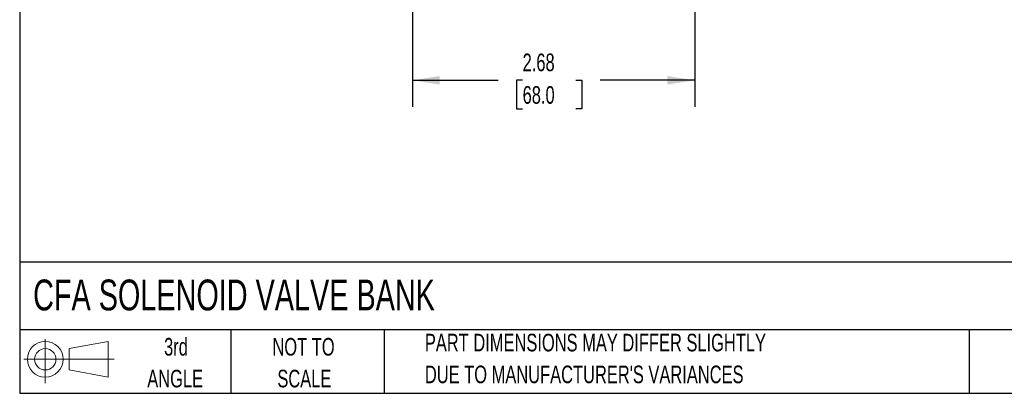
# Model space of a CAD drawing. Header units: inches. Extents: x 0.5 to 21.5, y 0.5 to 16.5.
# Tile 1 of 15: x 0.5 to 9.8, y 0.5 to 4. Entities that reach past the tile are written whole.
import ezdxf

# ---------------------------------------------------------------- set-up
doc = ezdxf.new("R2010")
doc.units = ezdxf.units.IN
doc.header["$LTSCALE"] = 2
doc.header["$MEASUREMENT"] = 0
doc.layers.add('DIMENSIONS', color=140, linetype='Continuous', lineweight=25)
doc.layers.add('TEXT', color=140, linetype='Continuous', lineweight=25)
doc.layers.add('SLD-DEFPOINTS', color=7, linetype='Continuous')
doc.styles.add('SLDTEXTSTYLE0', font='TXT', dxfattribs={"width": 0.7})
doc.dimstyles.new('SLDDIMSTYLE1', dxfattribs={"dimtxt": 0.169922, "dimasz": 0.26, "dimexe": 0, "dimexo": 0.0625, "dimgap": 0.04248, "dimtad": 0, "dimtih": 1, "dimtoh": 1, "dimrnd": 1e-09, "dimzin": 12, "dimdsep": 46, "dimtxsty": 'SLDTEXTSTYLE0', "dimsah": 1, "dimcen": 0.09, "dimadec": 0, "dimazin": 3, "dimtfac": 1, "dimtofl": 0, "dimtmove": 0, "dimatfit": 3, "dimfxl": 0, "dimfrac": 2, "dimtolj": 1, "dimtzin": 12, "dimarcsym": 0})

# ---------------------------------------------------------------- blocks, each defined once
blk = doc.blocks.new('Block11')
at = {"color": 7, "linetype": 'Continuous', "lineweight": 18}
for p, q in [((0.2038, 0.4182), (0.2038, 0)), ((0.4315, 0.3281), (0.8012, 0.3962)), ((0.8012, 0.3962), (0.8012, 0.0576)), ((0.4315, 0.1257), (0.4315, 0.3281)), ((0, 0.2269), (0.8562, 0.2269)), ((0.4315, 0.1257), (0.8012, 0.0576))]:
    blk.add_line(p, q, dxfattribs=at)
for radius in [0.1693, 0.1012]:
    blk.add_circle((0.2038, 0.2269), radius, dxfattribs=at)
blk = doc.blocks.new('Block12')
at = {"layer": 'SLD-DEFPOINTS'}
blk.add_blockref('Block11', (0, 0), dxfattribs=at)
blk = doc.blocks.new('_D_1')
at = {"layer": 'DIMENSIONS'}
for p, q in [((4.2218, 5.3046), (4.2218, 3.2122)), ((6.8988, 5.3046), (6.8988, 3.2122)), ((4.2218, 3.4622), (5.0364, 3.4622)), ((5.2666, 3.4622), (5.2096, 3.4622)), ((5.2096, 3.4622), (5.2096, 3.1922)), ((5.7716, 3.4622), (5.8286, 3.4622)), ((5.8286, 3.4622), (5.8286, 3.1922)), ((6.8988, 3.4622), (6.0018, 3.4622)), ((5.2096, 3.1922), (5.2666, 3.1922)), ((5.8286, 3.1922), (5.7716, 3.1922))]:
    blk.add_line(p, q, dxfattribs=at)
for points in [[(4.2218, 3.4622), (4.4818, 3.4222), (4.4818, 3.5022)], [(6.8988, 3.4622), (6.6388, 3.5022), (6.6388, 3.4222)]]:
    blk.add_solid(points, dxfattribs=at)
at = {"layer": 'DIMENSIONS', "char_height": 0.16667, "attachment_point": 1, "style": 'SLDTEXTSTYLE0'}
for s, insert in [('2.68', (5.2666, 3.7151)), ('68.0', (5.2666, 3.407))]:
    blk.add_mtext(s, dxfattribs=dict(at, insert=insert))

msp = doc.modelspace()

# ---------------------------------------------------------------- linework, layer by layer
at = {"layer": 'TEXT'}
for p, q in [((0.5, 16.5), (0.5, 0.5)), ((21.5, 1.7422), (0.5, 1.7422)), ((21.5, 1.1), (0.5, 1.1)), ((2.5, 1.1), (2.5, 0.5)), ((3.9537, 1.1), (3.9537, 0.5)), ((9.4997, 1.1), (9.4997, 0.5)), ((0.5, 0.5), (21.5, 0.5))]:
    msp.add_line(p, q, dxfattribs=at)

# ---------------------------------------------------------------- block references
at = {"layer": 'SLD-DEFPOINTS'}
msp.add_blockref('Block12', (0.5384, 0.5948), dxfattribs=at)

# ---------------------------------------------------------------- texts
at = {"layer": 'TEXT', "style": 'SLDTEXTSTYLE0'}
for s, insert, char_height, attachment_point in [('CFA SOLENOID VALVE BANK', (0.6272, 1.5763), 0.291667, 1), ('3rd', (1.9813, 1.0234), 0.16667, 2), ('PART DIMENSIONS MAY DIFFER SLIGHTLY', (4.3401, 1.063), 0.166667, 1), ('NOT TO', (3.1902, 1.0234), 0.16667, 2), ("DUE TO MANUFACTURER'S VARIANCES", (4.3401, 0.762), 0.166667, 1), ('ANGLE', (1.9736, 0.7224), 0.16667, 2), ('SCALE', (3.1978, 0.7224), 0.16667, 2)]:
    msp.add_mtext(s, dxfattribs=dict(at, insert=insert, char_height=char_height, attachment_point=attachment_point))

# ---------------------------------------------------------------- dimensions: what is measured, and where the dimension line sits
at = {"layer": 'DIMENSIONS'}
dim = msp.add_linear_dim(base=(6.8988, 3.4622), p1=(4.2218, 5.4046), p2=(6.8988, 5.4046), angle=0, dimstyle='SLDDIMSTYLE1', dxfattribs=at)
dim.commit()
dim.dimension.update_dxf_attribs({"geometry": '_D_1', "text_midpoint": (5.5191, 3.4622), "dimtype": 160})

doc.saveas('drawing.dxf')
